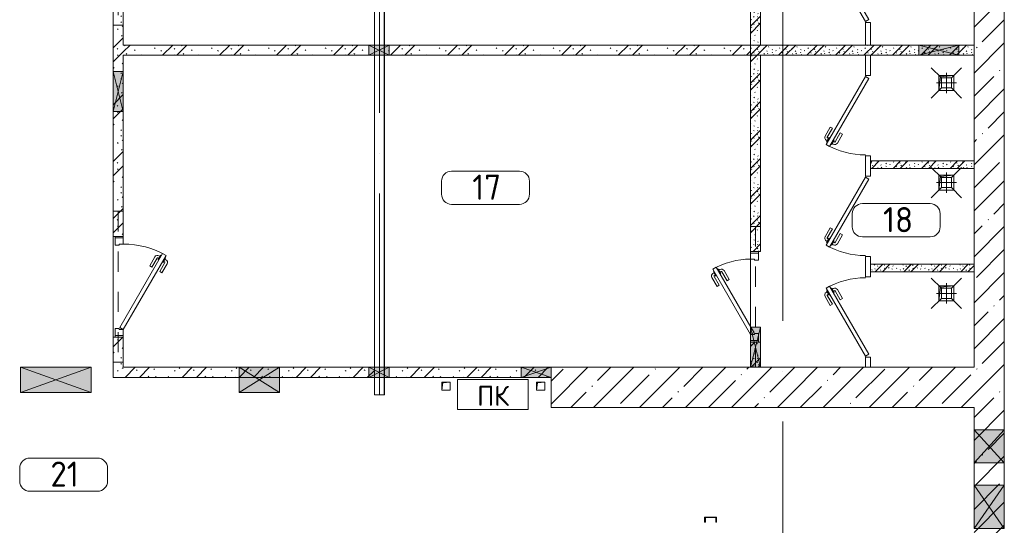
# Model space of a CAD drawing. Header units: millimetres. Extents: x -32229 to 192519, y -13689 to 125138.
# Tile 105 of 183: x 100326 to 110105, y 10881 to 15904. Entities that reach past the tile are written whole.
import ezdxf

# ---------------------------------------------------------------- set-up
doc = ezdxf.new("R2010")
doc.units = ezdxf.units.MM
for name, pattern in [('3_ Штрих_ 1 х 1 мм', [400, 200, -200]), ('ADSK_Линия сетки', [5000, 4000, -500, 0, -500]), ('ADSK_Осевая', [2800, 2000, -400, 0, -400])]:
    doc.linetypes.add(name, pattern=pattern)
for name, color, linetype, lineweight in [('A-____-NOTE-TEXT', 7, 'Continuous', 18), ('A-AREA-____-IDEN', 7, 'Continuous', 9), ('A-DOOR-____-MCUT', 7, 'Continuous', 9), ('A-DOOR-____-OTLN', 7, 'Continuous', 18), ('A-DOOR-FRAM-MCUT', 7, 'Continuous', 9), ('A-FLOR-____-OTLN', 7, 'Continuous', 18), ('A-GLAZ-____-MCUT', 7, 'Continuous', 9), ('A-GLAZ-____-OTLN', 7, 'Continuous', 18), ('A-WALL-____-MCUT', 7, 'Continuous', 40), ('A-WALL-____-PATT', 7, 'Continuous', 40), ('E-CABL-TRAY-CNTR', 7, 'ADSK_Осевая', 18), ('E-CABL-TRAY-OTLN', 7, 'Continuous', 18), ('I-WALL-____-MCUT', 7, 'Continuous', 40), ('M-EQPM-____-OTLN', 7, 'Continuous', 18), ('P-SANR-FIXT-OTLN', 7, 'Continuous', 18), ('S-BEAM-____-OTLN', 7, 'Continuous', 18), ('S-COLS-____-MCUT', 7, 'Continuous', 40), ('S-COLS-____-OTLN', 7, 'Continuous', 18), ('S-GRID-____-OTLN', 7, 'Continuous', 9)]:
    doc.layers.add(name, color=color, linetype=linetype, lineweight=lineweight)
doc.styles.add('GOST Common', font='GOST_Common.ttf', dxfattribs={"height": 200})
doc.styles.add('GOST Common_3', font='GOST_Common.ttf', dxfattribs={"height": 250})
pattern_1 = [(45, (0, 0), (-228.0985, 228.0985), []), (45, (228.1, 0), (-228.0985, 228.0985), [403.225, -80.645, 6.706, -73.939])]
pattern_2 = [(135, (300.56, 377.28), (-565.6854, 6e-14), [10, -790]), (135, (349.8, 474.73), (-565.6854, 6e-14), [10, -790]), (135, (423.93, 473.06), (-565.6854, 6e-14), [10, -790]), (135, (229.92, 447.9), (-565.6854, 6e-14), [10, -790]), (135, (155.08, 447.9), (-565.6854, 6e-14), [10, -790]), (135, (114.9, 369.03), (-565.6854, 6e-14), [10, -790]), (135, (132.43, 285.8), (-565.6854, 6e-14), [10, -790]), (135, (214.66, 322), (-565.6854, 6e-14), [10, -790]), (135, (198.16, 261.88), (-565.6854, 6e-14), [10, -790]), (135, (45.2, 272.9), (-565.6854, 6e-14), [10, -790]), (135, (42.32, 336.16), (-565.6854, 6e-14), [10, -790]), (135, (92.26, 192.24), (-565.6854, 6e-14), [10, -790]), (135, (7.07, 149.2), (-565.6854, 6e-14), [10, -790]), (135, (80.6, 95.1), (-565.6854, 6e-14), [10, -790]), (135, (79.53, 36.94), (-565.6854, 6e-14), [10, -790]), (135, (153.87, 74.56), (-565.6854, 6e-14), [10, -790]), (135, (228.35, 124.8), (-565.6854, 6e-14), [10, -790]), (135, (279.75, 180.4), (-565.6854, 6e-14), [10, -790]), (135, (282.9, 31.63), (-565.6854, 6e-14), [10, -790]), (135, (377.38, 53.45), (-565.6854, 6e-14), [10, -790]), (135, (352.28, 102.7), (-565.6854, 6e-14), [10, -790]), (135, (354.05, 0), (-565.6854, 6e-14), [10, -790]), (135, (553.23, 16.45), (-565.6854, 6e-14), [10, -790]), (135, (542.38, 63.45), (-565.6854, 6e-14), [10, -790]), (135, (536.58, 239.3), (-565.6854, 6e-14), [10, -790]), (135, (475.85, 203.9), (-565.6854, 6e-14), [10, -790]), (135, (475.85, 316.54), (-565.6854, 6e-14), [10, -790]), (135, (520.8, 408.7), (-565.6854, 6e-14), [10, -790]), (135, (551.1, 470.8), (-565.6854, 6e-14), [10, -790]), (135, (235.25, 537.93), (-565.6854, 6e-14), [10, -790]), (135, (407.25, 547.65), (-565.6854, 6e-14), [10, -790]), (135, (94.5, 558.6), (-565.6854, 6e-14), [10, -790]), (135, (46.4, 532.3), (-565.6854, 6e-14), [10, -790]), (135, (85.56, 465.04), (-565.6854, 6e-14), [10, -790]), (135, (355.53, 181.14), (-565.6854, 6e-14), [10, -790]), (135, (362.23, 243.6), (-565.6854, 6e-14), [10, -790]), (135, (413.45, 344.1), (-565.6854, 6e-14), [10, -790]), (135, (286.3, 273.25), (-565.6854, 6e-14), [10, -790]), (135, (423.02, 263.72), (-565.6854, 6e-14), [10, -790]), (135, (162.94, 190.2), (-565.6854, 6e-14), [10, -790]), (135, (470.25, 120.93), (-565.6854, 6e-14), [10, -790]), (135, (484.48, 9.78), (-565.6854, 6e-14), [10, -790]), (45, (0, 212.13), (-565.6854, 0), []), (45, (212.13, 0), (-565.6854, 0), []), (45, (353.55, 0), (-565.6854, 0), []), (45, (0, 353.55), (-565.6854, 0), [])]
pattern_3 = [(135, (150.28, 188.64), (-282.8427, 3e-14), [6.706, -393.294]), (135, (174.9, 237.36), (-282.8427, 3e-14), [6.706, -393.294]), (135, (211.96, 236.53), (-282.8427, 3e-14), [6.706, -393.294]), (135, (114.96, 223.96), (-282.8427, 3e-14), [6.706, -393.294]), (135, (77.54, 223.96), (-282.8427, 3e-14), [6.706, -393.294]), (135, (57.44, 184.52), (-282.8427, 3e-14), [6.706, -393.294]), (135, (66.21, 142.9), (-282.8427, 3e-14), [6.706, -393.294]), (135, (107.33, 161), (-282.8427, 3e-14), [6.706, -393.294]), (135, (99.08, 130.94), (-282.8427, 3e-14), [6.706, -393.294]), (135, (22.6, 136.46), (-282.8427, 3e-14), [6.706, -393.294]), (135, (21.16, 168.08), (-282.8427, 3e-14), [6.706, -393.294]), (135, (46.13, 96.12), (-282.8427, 3e-14), [6.706, -393.294]), (135, (3.54, 74.6), (-282.8427, 3e-14), [6.706, -393.294]), (135, (40.3, 47.56), (-282.8427, 3e-14), [6.706, -393.294]), (135, (39.77, 18.47), (-282.8427, 3e-14), [6.706, -393.294]), (135, (76.94, 37.28), (-282.8427, 3e-14), [6.706, -393.294]), (135, (114.18, 62.4), (-282.8427, 3e-14), [6.706, -393.294]), (135, (139.87, 90.2), (-282.8427, 3e-14), [6.706, -393.294]), (135, (141.44, 15.82), (-282.8427, 3e-14), [6.706, -393.294]), (135, (188.69, 26.73), (-282.8427, 3e-14), [6.706, -393.294]), (135, (176.14, 51.36), (-282.8427, 3e-14), [6.706, -393.294]), (135, (177.03, 0), (-282.8427, 3e-14), [6.706, -393.294]), (135, (276.61, 8.22), (-282.8427, 3e-14), [6.706, -393.294]), (135, (271.19, 31.72), (-282.8427, 3e-14), [6.706, -393.294]), (135, (268.29, 119.65), (-282.8427, 3e-14), [6.706, -393.294]), (135, (237.92, 101.95), (-282.8427, 3e-14), [6.706, -393.294]), (135, (237.92, 158.27), (-282.8427, 3e-14), [6.706, -393.294]), (135, (260.4, 204.35), (-282.8427, 3e-14), [6.706, -393.294]), (135, (275.54, 235.4), (-282.8427, 3e-14), [6.706, -393.294]), (135, (117.62, 268.96), (-282.8427, 3e-14), [6.706, -393.294]), (135, (203.62, 273.83), (-282.8427, 3e-14), [6.706, -393.294]), (135, (47.24, 279.3), (-282.8427, 3e-14), [6.706, -393.294]), (135, (23.2, 266.16), (-282.8427, 3e-14), [6.706, -393.294]), (135, (42.78, 232.52), (-282.8427, 3e-14), [6.706, -393.294]), (135, (177.76, 90.57), (-282.8427, 3e-14), [6.706, -393.294]), (135, (181.12, 121.8), (-282.8427, 3e-14), [6.706, -393.294]), (135, (206.73, 172.06), (-282.8427, 3e-14), [6.706, -393.294]), (135, (143.14, 136.62), (-282.8427, 3e-14), [6.706, -393.294]), (135, (211.51, 131.86), (-282.8427, 3e-14), [6.706, -393.294]), (135, (81.47, 95.1), (-282.8427, 3e-14), [6.706, -393.294]), (135, (235.13, 60.46), (-282.8427, 3e-14), [6.706, -393.294]), (135, (242.24, 4.89), (-282.8427, 3e-14), [6.706, -393.294]), (45, (0, 106.07), (-282.8427, 0), []), (45, (106.07, 0), (-282.8427, 0), []), (45, (176.78, 0), (-282.8427, 0), []), (45, (0, 176.78), (-282.8427, 0), [])]

# ---------------------------------------------------------------- blocks, each defined once
blk = doc.blocks.new('АР_Дверь однопольная - 1000х2100h_850__Служебные-5141596--01 ЭЛ')
at = {"layer": 'A-DOOR-____-MCUT', "color": 253, "lineweight": 13, "true_color": 0xaaaaaa}
for p, q in [((-311.1, 475), (-331.1, 440.4)), ((-331.1, 440.4), (405, 15.4)), ((425, 50), (-311.1, 475)), ((405, 15.4), (425, 50))]:
    blk.add_line(p, q, dxfattribs=at)
at = {"layer": 'A-DOOR-____-OTLN', "color": 253, "lineweight": 5, "true_color": 0xaaaaaa}
for p, q in [((-309.5, 427.9), (-313.5, 420.9)), ((-313.5, 420.9), (-270.2, 395.9)), ((-302.6, 414.7), (-308.7, 404.3)), ((-289.5, 462.5), (-285.5, 469.4)), ((-281, 402.2), (-287, 391.8)), ((-285.5, 469.4), (-242.2, 444.4)), ((-274.6, 463.2), (-268.6, 473.6)), ((-270.2, 395.9), (-266.2, 402.9)), ((-253, 450.7), (-247, 461.1)), ((-242.2, 444.4), (-246.2, 437.5)), ((-151.4, 411.7), (-240.2, 462.9)), ((-138.9, 433.3), (-227.7, 484.6)), ((-151.4, 411.7), (-138.9, 433.3)), ((-208.9, 312.1), (-297.7, 363.3)), ((-196.4, 333.7), (-285.2, 385)), ((-196.4, 333.7), (-208.9, 312.1))]:
    blk.add_line(p, q, dxfattribs=at)
for centre, radius, start, end in [((425, 50), 850, 150, 180), ((-282.7, 389.3), 30, 150, 240), ((-282.7, 389.3), 4.99, 150, 240), ((-242.7, 458.6), 30, 60, 150), ((-242.7, 458.6), 4.99, 60, 150)]:
    blk.add_arc(centre, radius, start, end, dxfattribs=at)
at = {"layer": 'A-DOOR-FRAM-MCUT', "color": 253, "lineweight": 13, "true_color": 0xaaaaaa}
for p, q in [((-485, 50), (-500, 50)), ((-425, 50), (-485, 50)), ((-485, 50), (-485, -30)), ((-425, 10), (-425, 50)), ((-415, 10), (-425, 10)), ((-415, -30), (-415, 10)), ((425, 10), (415, 10)), ((415, 10), (415, -30)), ((485, 50), (425, 50)), ((425, 50), (425, 10)), ((485, -30), (485, 50)), ((485, 50), (500, 50)), ((-485, -30), (-500, -30)), ((-485, -30), (-415, -30)), ((415, -30), (485, -30)), ((485, -30), (500, -30))]:
    blk.add_line(p, q, dxfattribs=at)
blk = doc.blocks.new('АР_Дверь однопольная - 900х2100h_750__служебные-6013658--01 ЭЛ')
at = {"layer": 'A-DOOR-____-MCUT', "color": 253, "lineweight": 13, "true_color": 0xaaaaaa}
for p, q in [((274.5, 425), (-375, 50)), ((294.5, 390.4), (274.5, 425)), ((-300, 47.1), (294.5, 390.4)), ((-375, 50), (-355, 15.4)), ((-355, 15.4), (-300, 47.1))]:
    blk.add_line(p, q, dxfattribs=at)
at = {"layer": 'A-DOOR-____-OTLN', "color": 253, "lineweight": 5, "true_color": 0xaaaaaa}
for p, q in [((102.3, 383.3), (191.1, 434.6)), ((114.8, 361.7), (203.6, 412.9)), ((248.9, 419.4), (205.6, 394.4)), ((205.6, 394.4), (209.6, 387.5)), ((216.4, 400.7), (210.4, 411.1)), ((238, 413.2), (232, 423.6)), ((252.9, 412.5), (248.9, 419.4)), ((114.8, 361.7), (102.3, 383.3)), ((159.8, 283.7), (248.6, 335)), ((172.3, 262.1), (261.1, 313.3)), ((233.6, 345.9), (229.6, 352.9)), ((276.9, 370.9), (233.6, 345.9)), ((244.4, 352.2), (250.4, 341.8)), ((266, 364.7), (272, 354.3)), ((272.9, 377.9), (276.9, 370.9)), ((159.8, 283.7), (172.3, 262.1))]:
    blk.add_line(p, q, dxfattribs=at)
for centre, radius, start, end in [((206.1, 408.6), 30, 30, 120), ((206.1, 408.6), 4.99, 30, 120), ((-375, 50), 750, 360, 30), ((246.1, 339.3), 4.99, 300, 30), ((246.1, 339.3), 30, 300, 30)]:
    blk.add_arc(centre, radius, start, end, dxfattribs=at)
at = {"layer": 'A-DOOR-FRAM-MCUT', "color": 253, "lineweight": 13, "true_color": 0xaaaaaa}
for p, q in [((-435, 50), (-450, 50)), ((-375, 50), (-435, 50)), ((-435, 50), (-435, -30)), ((-375, 10), (-375, 50)), ((-365, 10), (-375, 10)), ((-365, -30), (-365, 10)), ((375, 10), (365, 10)), ((365, 10), (365, -30)), ((435, 50), (375, 50)), ((375, 50), (375, 10)), ((435, -30), (435, 50)), ((435, 50), (450, 50)), ((-435, -30), (-450, -30)), ((-435, -30), (-365, -30)), ((365, -30), (435, -30)), ((435, -30), (450, -30))]:
    blk.add_line(p, q, dxfattribs=at)
blk = doc.blocks.new('АР_Дверь однопольная - 800х2100h_650__душевые-6019181--01 ЭЛ')
at = {"layer": 'A-DOOR-____-MCUT', "color": 253, "lineweight": 13, "true_color": 0xaaaaaa}
for p, q in [((285.5, 415), (-390, 25)), ((305.5, 380.4), (285.5, 415)), ((-370, -9.6), (305.5, 380.4)), ((-390, 25), (-370, -9.6))]:
    blk.add_line(p, q, dxfattribs=at)
at = {"layer": 'A-DOOR-____-OTLN', "color": 253, "lineweight": 5, "true_color": 0xaaaaaa}
for p, q in [((113.3, 373.3), (202.1, 424.6)), ((125.8, 351.7), (214.6, 402.9)), ((259.8, 409.4), (216.5, 384.4)), ((227.4, 390.7), (221.4, 401.1)), ((249, 403.2), (243, 413.6)), ((263.8, 402.5), (259.8, 409.4)), ((125.8, 351.7), (113.3, 373.3)), ((170.8, 273.7), (259.6, 325)), ((183.3, 252.1), (272.1, 303.3)), ((216.5, 384.4), (220.5, 377.5)), ((244.5, 335.9), (240.5, 342.9)), ((287.8, 360.9), (244.5, 335.9)), ((255.4, 342.2), (261.4, 331.8)), ((277, 354.7), (283, 344.3)), ((283.8, 367.9), (287.8, 360.9)), ((170.8, 273.7), (183.3, 252.1))]:
    blk.add_line(p, q, dxfattribs=at)
for centre, radius, start, end in [((217, 398.6), 30, 30, 120), ((217, 398.6), 4.99, 30, 120), ((-390, 25), 780, 360, 30), ((257.1, 329.3), 4.99, 300, 30), ((257.1, 329.3), 30, 300, 30)]:
    blk.add_arc(centre, radius, start, end, dxfattribs=at)
at = {"layer": 'A-DOOR-FRAM-MCUT', "color": 253, "lineweight": 13, "true_color": 0xaaaaaa}
for p, q in [((-395, 25), (-400, 25)), ((-395, 20), (-400, 20)), ((395, 25), (400, 25)), ((395, 20), (400, 20))]:
    blk.add_line(p, q, dxfattribs=at)
blk = doc.blocks.new('АР_Дверь однопольная - 800х2100h_650__душевые-6019282--01 ЭЛ')
at = {"layer": 'A-DOOR-____-MCUT', "color": 253, "lineweight": 13, "true_color": 0xaaaaaa}
for p, q in [((-285.5, 415), (-305.5, 380.4)), ((390, 25), (-285.5, 415)), ((-305.5, 380.4), (370, -9.6)), ((370, -9.6), (390, 25))]:
    blk.add_line(p, q, dxfattribs=at)
at = {"layer": 'A-DOOR-____-OTLN', "color": 253, "lineweight": 5, "true_color": 0xaaaaaa}
for p, q in [((-263.8, 402.5), (-259.8, 409.4)), ((-259.8, 409.4), (-216.5, 384.4)), ((-249, 403.2), (-243, 413.6)), ((-227.4, 390.7), (-221.4, 401.1)), ((-125.8, 351.7), (-214.6, 402.9)), ((-113.3, 373.3), (-202.1, 424.6)), ((-283.8, 367.9), (-287.8, 360.9)), ((-287.8, 360.9), (-244.5, 335.9)), ((-277, 354.7), (-283, 344.3)), ((-183.3, 252.1), (-272.1, 303.3)), ((-255.4, 342.2), (-261.4, 331.8)), ((-170.8, 273.7), (-259.6, 325)), ((-244.5, 335.9), (-240.5, 342.9)), ((-216.5, 384.4), (-220.5, 377.5)), ((-125.8, 351.7), (-113.3, 373.3)), ((-170.8, 273.7), (-183.3, 252.1))]:
    blk.add_line(p, q, dxfattribs=at)
for centre, radius, start, end in [((390, 25), 780, 150, 180), ((-217, 398.6), 30, 60, 150), ((-217, 398.6), 4.99, 60, 150), ((-257.1, 329.3), 30, 150, 240), ((-257.1, 329.3), 4.99, 150, 240)]:
    blk.add_arc(centre, radius, start, end, dxfattribs=at)
at = {"layer": 'A-DOOR-FRAM-MCUT', "color": 253, "lineweight": 13, "true_color": 0xaaaaaa}
for p, q in [((-395, 25), (-400, 25)), ((-395, 20), (-400, 20)), ((395, 25), (400, 25)), ((395, 20), (400, 20))]:
    blk.add_line(p, q, dxfattribs=at)
blk = doc.blocks.new('АР_Канал вертикальный прямоугольный - ПК-V178--01 ЭЛ')
at = {"layer": 'M-EQPM-____-OTLN', "color": 253, "lineweight": 13, "true_color": 0xaaaaaa}
for p, q in [((350, 150), (-350, 150)), ((-350, 150), (-350, -150)), ((-350, -150), (-350, 150)), ((-350, 150), (350, 150)), ((350, -150), (350, 150)), ((350, 150), (350, -150)), ((-350, -150), (350, -150)), ((350, -150), (-350, -150))]:
    blk.add_line(p, q, dxfattribs=at)
blk = doc.blocks.new('АР_Отверстие прямоугольное - ОВВ-5560909--01 ЭЛ')
at = {"layer": 'A-GLAZ-____-OTLN', "lineweight": 13, "true_color": 0xf0f0f0}
blk.add_hatch(color=7, dxfattribs=at).paths.add_polyline_path([(-90, -150), (340, -150), (340, 150), (-90, 150)])
at = {"layer": 'A-GLAZ-____-MCUT', "color": 253, "lineweight": 13, "true_color": 0xaaaaaa}
for p, q in [((-90, 150), (-90, -150)), ((340, 150), (340, -150))]:
    blk.add_line(p, q, dxfattribs=at)
at = {"layer": 'A-GLAZ-____-OTLN', "color": 253, "lineweight": 5, "true_color": 0xaaaaaa}
for p, q in [((340, 150), (-90, -150)), ((-90, 150), (340, -150))]:
    blk.add_line(p, q, dxfattribs=at)
at = {"layer": 'A-GLAZ-____-OTLN', "color": 253, "lineweight": 13, "true_color": 0xaaaaaa}
for p, q in [((340, 150), (-90, 150)), ((-90, 150), (-90, -150)), ((340, -150), (340, 150)), ((-90, -150), (340, -150))]:
    blk.add_line(p, q, dxfattribs=at)
blk = doc.blocks.new('АР_Отверстие прямоугольное - ОВВ-3536326--01 ЭЛ')
at = {"layer": 'A-GLAZ-____-OTLN', "lineweight": 13, "true_color": 0xf0f0f0}
blk.add_hatch(color=7, dxfattribs=at).paths.add_polyline_path([(-75, 50), (-75, -50), (325, -50), (325, 50)])
at = {"layer": 'A-GLAZ-____-MCUT', "color": 253, "lineweight": 13, "true_color": 0xaaaaaa}
for p, q in [((-75, 50), (-75, -50)), ((325, 50), (325, -50))]:
    blk.add_line(p, q, dxfattribs=at)
at = {"layer": 'A-GLAZ-____-OTLN', "color": 253, "lineweight": 5, "true_color": 0xaaaaaa}
for p, q in [((325, 50), (-75, -50)), ((-75, 50), (325, -50))]:
    blk.add_line(p, q, dxfattribs=at)
at = {"layer": 'A-GLAZ-____-OTLN', "color": 253, "lineweight": 13, "true_color": 0xaaaaaa}
for p, q in [((325, 50), (-75, 50)), ((-75, 50), (-75, -50)), ((325, -50), (325, 50)), ((-75, -50), (325, -50))]:
    blk.add_line(p, q, dxfattribs=at)
blk = doc.blocks.new('АР_Канал вертикальный прямоугольный - ВК-5405369--01 ЭЛ')
at = {"layer": 'M-EQPM-____-OTLN', "lineweight": 13, "true_color": 0xe2e2e2}
blk.add_hatch(color=254, dxfattribs=at).paths.add_polyline_path([(-75, -75), (-60, 60), (75, 75), (-75, 75)])
at = {"layer": 'M-EQPM-____-OTLN', "color": 253, "lineweight": 13, "true_color": 0xaaaaaa}
for p, q in [((75, 75), (-75, 75)), ((-75, 75), (-75, -75)), ((75, 75), (-75, 75)), ((-75, 75), (-75, -75)), ((-75, -75), (-75, 75)), ((-75, 75), (75, 75)), ((-75, -75), (-60, 60)), ((-75, -75), (-60, 60)), ((-60, 60), (75, 75)), ((-60, 60), (75, 75)), ((75, -75), (75, 75)), ((75, 75), (75, -75)), ((-75, -75), (75, -75)), ((75, -75), (-75, -75))]:
    blk.add_line(p, q, dxfattribs=at)
blk = doc.blocks.new('АР_Отверстие прямоугольное - ОВВ-3603837--01 ЭЛ')
at = {"layer": 'A-GLAZ-____-OTLN', "lineweight": 13, "true_color": 0xf0f0f0}
blk.add_hatch(color=7, dxfattribs=at).paths.add_polyline_path([(325, -50), (325, 50), (-75, 50), (-75, -50)])
at = {"layer": 'A-GLAZ-____-MCUT', "color": 253, "lineweight": 13, "true_color": 0xaaaaaa}
for p, q in [((-75, 50), (-75, -50)), ((325, 50), (325, -50))]:
    blk.add_line(p, q, dxfattribs=at)
at = {"layer": 'A-GLAZ-____-OTLN', "color": 253, "lineweight": 5, "true_color": 0xaaaaaa}
for p, q in [((325, 50), (-75, -50)), ((-75, 50), (325, -50))]:
    blk.add_line(p, q, dxfattribs=at)
at = {"layer": 'A-GLAZ-____-OTLN', "color": 253, "lineweight": 13, "true_color": 0xaaaaaa}
for p, q in [((325, 50), (-75, 50)), ((-75, 50), (-75, -50)), ((325, -50), (325, 50)), ((-75, -50), (325, -50))]:
    blk.add_line(p, q, dxfattribs=at)
blk = doc.blocks.new('АР_Канал вертикальный прямоугольный - АПТ-5386077--01 ЭЛ')
at = {"layer": 'M-EQPM-____-OTLN', "lineweight": 13, "true_color": 0xe2e2e2}
blk.add_hatch(color=254, dxfattribs=at).paths.add_polyline_path([(-40, -40), (-32, 32), (40, 40), (-40, 40)])
at = {"layer": 'M-EQPM-____-OTLN', "color": 253, "lineweight": 13, "true_color": 0xaaaaaa}
for p, q in [((40, 40), (-40, 40)), ((-40, 40), (-40, -40)), ((40, 40), (-40, 40)), ((-40, 40), (-40, -40)), ((-40, -40), (-40, 40)), ((-40, 40), (40, 40)), ((-40, -40), (-32, 32)), ((-40, -40), (-32, 32)), ((-32, 32), (40, 40)), ((-32, 32), (40, 40)), ((40, -40), (40, 40)), ((40, 40), (40, -40)), ((-40, -40), (40, -40)), ((40, -40), (-40, -40))]:
    blk.add_line(p, q, dxfattribs=at)
blk = doc.blocks.new('АР_Отверстие прямоугольное - ОВВ-4543082--01 ЭЛ')
at = {"layer": 'A-GLAZ-____-OTLN', "lineweight": 13, "true_color": 0xf0f0f0}
blk.add_hatch(color=7, dxfattribs=at).paths.add_polyline_path([(275, 50), (-25, 50), (-25, -50), (275, -50)])
at = {"layer": 'A-GLAZ-____-MCUT', "color": 253, "lineweight": 13, "true_color": 0xaaaaaa}
for p, q in [((-25, 50), (-25, -50)), ((275, 50), (275, -50))]:
    blk.add_line(p, q, dxfattribs=at)
at = {"layer": 'A-GLAZ-____-OTLN', "color": 253, "lineweight": 5, "true_color": 0xaaaaaa}
for p, q in [((275, 50), (-25, -50)), ((-25, 50), (275, -50))]:
    blk.add_line(p, q, dxfattribs=at)
at = {"layer": 'A-GLAZ-____-OTLN', "color": 253, "lineweight": 13, "true_color": 0xaaaaaa}
for p, q in [((275, 50), (-25, 50)), ((-25, 50), (-25, -50)), ((275, -50), (275, 50)), ((-25, -50), (275, -50))]:
    blk.add_line(p, q, dxfattribs=at)
blk = doc.blocks.new('АР_Перемычка - 100_Уx1_75x5__Оп_250-250_125x80x5__-6371076--01 ЭЛ')
at = {"layer": 'S-BEAM-____-OTLN', "color": 9, "linetype": '3_ Штрих_ 1 х 1 мм', "lineweight": 15, "true_color": 0xc4c4c4}
for p, q in [((-700, 50), (-700, -50)), ((700, 50), (700, -50)), ((-700, 0), (-300, 0)), ((-300, 0), (700, 0))]:
    blk.add_line(p, q, dxfattribs=at)
blk = doc.blocks.new('АР_Перемычка - 100_Уx1_75x5__250-250-6683530--01 ЭЛ')
at = {"layer": 'S-BEAM-____-OTLN', "color": 9, "linetype": '3_ Штрих_ 1 х 1 мм', "lineweight": 15, "true_color": 0xc4c4c4}
for p, q in [((-750, 50), (-750, -50)), ((750, 50), (750, -50)), ((-750, 0), (750, 0))]:
    blk.add_line(p, q, dxfattribs=at)
blk = doc.blocks.new('АР_Трап - 100-100-V201--01 ЭЛ')
at = {"layer": 'P-SANR-FIXT-OTLN', "color": 253, "lineweight": 13, "true_color": 0xaaaaaa}
for p, q in [((-50, 50), (-150, 150)), ((0, -100), (0, 100)), ((50, 50), (150, 150)), ((-100, 0), (100, 0)), ((-50, -50), (-50, 50)), ((50, 50), (-50, 50)), ((50, -50), (50, 50)), ((-50, -50), (-150, -150)), ((-50, -50), (50, -50)), ((50, -50), (150, -150))]:
    blk.add_line(p, q, dxfattribs=at)
blk = doc.blocks.new('АР_Отверстие прямоугольное - ВК-5812177--01 ЭЛ')
at = {"layer": 'A-GLAZ-____-OTLN', "lineweight": 13, "true_color": 0xf0f0f0}
blk.add_hatch(color=7, dxfattribs=at).paths.add_polyline_path([(325, 125), (-75, 125), (-75, -125), (325, -125)])
at = {"layer": 'A-GLAZ-____-MCUT', "color": 253, "lineweight": 13, "true_color": 0xaaaaaa}
for p, q in [((-75, 125), (-75, -125)), ((325, 125), (325, -125))]:
    blk.add_line(p, q, dxfattribs=at)
at = {"layer": 'A-GLAZ-____-OTLN', "color": 253, "lineweight": 5, "true_color": 0xaaaaaa}
for p, q in [((325, 125), (-75, -125)), ((-75, 125), (325, -125))]:
    blk.add_line(p, q, dxfattribs=at)
at = {"layer": 'A-GLAZ-____-OTLN', "color": 253, "lineweight": 13, "true_color": 0xaaaaaa}
for p, q in [((325, 125), (-75, 125)), ((-75, 125), (-75, -125)), ((325, -125), (325, 125)), ((-75, -125), (325, -125))]:
    blk.add_line(p, q, dxfattribs=at)
blk = doc.blocks.new('АР_Отверстие прямоугольное - ОВВ-5561092--01 ЭЛ')
at = {"layer": 'A-GLAZ-____-OTLN', "lineweight": 13, "true_color": 0xf0f0f0}
blk.add_hatch(color=7, dxfattribs=at).paths.add_polyline_path([(-40, -150), (290, -150), (290, 150), (-40, 150)])
at = {"layer": 'A-GLAZ-____-MCUT', "color": 253, "lineweight": 13, "true_color": 0xaaaaaa}
for p, q in [((-40, 150), (-40, -150)), ((290, 150), (290, -150))]:
    blk.add_line(p, q, dxfattribs=at)
at = {"layer": 'A-GLAZ-____-OTLN', "color": 253, "lineweight": 5, "true_color": 0xaaaaaa}
for p, q in [((290, 150), (-40, -150)), ((-40, 150), (290, -150))]:
    blk.add_line(p, q, dxfattribs=at)
at = {"layer": 'A-GLAZ-____-OTLN', "color": 253, "lineweight": 13, "true_color": 0xaaaaaa}
for p, q in [((290, 150), (-40, 150)), ((-40, 150), (-40, -150)), ((290, -150), (290, 150)), ((-40, -150), (290, -150))]:
    blk.add_line(p, q, dxfattribs=at)
blk = doc.blocks.new('АР_Отверстие прямоугольное - ВК-5984222--01 ЭЛ')
at = {"layer": 'A-GLAZ-____-OTLN', "lineweight": 13, "true_color": 0xf0f0f0}
blk.add_hatch(color=7, dxfattribs=at).paths.add_polyline_path([(-13.2, 125), (-225, 125), (-225, -125), (475, -125), (475, 125)])
at = {"layer": 'A-GLAZ-____-MCUT', "color": 253, "lineweight": 13, "true_color": 0xaaaaaa}
for p, q in [((-225, 125), (-225, -125)), ((475, 125), (475, -125))]:
    blk.add_line(p, q, dxfattribs=at)
at = {"layer": 'A-GLAZ-____-OTLN', "color": 253, "lineweight": 5, "true_color": 0xaaaaaa}
for p, q in [((475, 125), (-225, -125)), ((-225, 125), (475, -125))]:
    blk.add_line(p, q, dxfattribs=at)
at = {"layer": 'A-GLAZ-____-OTLN', "color": 253, "lineweight": 13, "true_color": 0xaaaaaa}
for p, q in [((475, 125), (-225, 125)), ((-225, 125), (-225, -125)), ((475, -125), (475, 125)), ((-225, -125), (475, -125))]:
    blk.add_line(p, q, dxfattribs=at)
blk = doc.blocks.new('АР_Отверстие прямоугольное - ЭОМ-6343252--01 ЭЛ')
at = {"layer": 'A-GLAZ-____-OTLN', "lineweight": 13, "true_color": 0xf0f0f0}
blk.add_hatch(color=7, dxfattribs=at).paths.add_polyline_path([(225, -50), (225, 50), (25, 50), (25, -50)])
at = {"layer": 'A-GLAZ-____-MCUT', "color": 253, "lineweight": 13, "true_color": 0xaaaaaa}
for p, q in [((25, 50), (25, -50)), ((225, 50), (225, -50))]:
    blk.add_line(p, q, dxfattribs=at)
at = {"layer": 'A-GLAZ-____-OTLN', "color": 253, "lineweight": 5, "true_color": 0xaaaaaa}
for p, q in [((225, 50), (25, -50)), ((25, 50), (225, -50))]:
    blk.add_line(p, q, dxfattribs=at)
at = {"layer": 'A-GLAZ-____-OTLN', "color": 253, "lineweight": 13, "true_color": 0xaaaaaa}
for p, q in [((225, 50), (25, 50)), ((25, 50), (25, -50)), ((225, -50), (225, 50)), ((25, -50), (225, -50))]:
    blk.add_line(p, q, dxfattribs=at)
blk = doc.blocks.new('АР_Фахверк_ _Швеллер полки параллельные_ - 12П-6013685--01 ЭЛ')
at = {"layer": 'S-COLS-____-OTLN', "lineweight": 15, "true_color": 0xaaaaaa}
blk.add_hatch(color=253, dxfattribs=at).paths.add_polyline_path([(-16.6, -60), (35.4, -60), (35.4, -52.2), (-11.8, -52.2), (-11.8, 52.2), (35.4, 52.2), (35.4, 60), (-16.6, 60)])
at = {"layer": 'S-COLS-____-MCUT', "color": 253, "lineweight": 15, "true_color": 0xaaaaaa}
for p, q in [((35.4, 60), (-16.6, 60)), ((-16.6, 60), (-16.6, -60)), ((-11.8, -52.2), (-11.8, 52.2)), ((-11.8, 52.2), (35.4, 52.2)), ((35.4, 52.2), (35.4, 60)), ((-16.6, -60), (35.4, -60)), ((35.4, -52.2), (-11.8, -52.2)), ((35.4, -60), (35.4, -52.2))]:
    blk.add_line(p, q, dxfattribs=at)
blk = doc.blocks.new('Наметкина 10_РД_АР_П_отсоединено_rvt-1--01 ЭЛ')
at = {"layer": 'A-WALL-____-PATT', "lineweight": 5, "true_color": 0xaaaaaa}
h = blk.add_hatch(dxfattribs=at)
h.set_pattern_fill('FP_1', color=253, style=0, pattern_type=2)
h.set_pattern_definition(pattern_1)
h.paths.add_polyline_path([(110105.3, 2600), (110105.3, 30150), (109805.3, 30150), (109805.3, 2600)])
h = blk.add_hatch(dxfattribs=at)
h.set_pattern_fill('FP_6', color=253, style=0, pattern_type=2)
h.set_pattern_definition(pattern_2)
h.paths.add_polyline_path([(101255.3, 12350), (101355.3, 12350), (101355.3, 12749.9), (101255.3, 12749.9)])
h.paths.add_polyline_path([(101355.3, 13749.9), (101355.3, 16100), (101255.3, 16100), (101255.3, 13749.9)])
h.paths.add_polyline_path([(101255.3, 17100), (101355.3, 17100), (101355.3, 19025), (101255.3, 19025), (101255.3, 17154.3)])
h = blk.add_hatch(dxfattribs=at)
h.set_pattern_fill('FP_7', color=253, style=0, pattern_type=2)
h.set_pattern_definition(pattern_3)
h.paths.add_polyline_path([(107585.3, 15650), (107685.3, 15650), (107685.3, 17725), (107585.3, 17725), (107585.3, 17154.3)])
h.paths.add_polyline_path([(107685.3, 18629.8), (107685.3, 18875), (107585.3, 18875), (107587.2, 18629.8)])
h = blk.add_hatch(dxfattribs=at)
h.set_pattern_fill('FP_6', color=253, style=0, pattern_type=2)
h.set_pattern_definition(pattern_2)
h.paths.add_polyline_path([(104836, 15550), (107585.3, 15550), (107585.3, 15650), (103948.8, 15650), (103948.8, 15550), (103995.3, 15550)])
h.paths.add_polyline_path([(103795.3, 15550), (103848.8, 15550), (103848.8, 15650), (101355.3, 15650), (101355.3, 15550)])
h = blk.add_hatch(dxfattribs=at)
h.set_pattern_fill('FP_7', color=253, style=0, pattern_type=2)
h.set_pattern_definition(pattern_3)
h.paths.add_polyline_path([(109655.3, 15550), (109805.3, 15550), (109805.3, 15650), (107585.3, 15650), (107585.3, 15550), (109255.3, 15550)])
h = blk.add_hatch(dxfattribs=at)
h.set_pattern_fill('FP_7', color=253, style=0, pattern_type=2)
h.set_pattern_definition(pattern_3)
h.paths.add_polyline_path([(107585.3, 12450), (107685.3, 12450), (107685.3, 12700), (107585.3, 12700)])
h.paths.add_polyline_path([(107685.3, 13600), (107685.3, 15550), (107585.3, 15550), (107585.3, 13600)])
h = blk.add_hatch(dxfattribs=at)
h.set_pattern_fill('FP_7', color=253, style=0, pattern_type=2)
h.set_pattern_definition(pattern_3)
h.paths.add_polyline_path([(109805.3, 14425), (109805.3, 14500), (108775.3, 14500), (108775.3, 14425), (108848.5, 14425)])
h = blk.add_hatch(dxfattribs=at)
h.set_pattern_fill('FP_7', color=253, style=0, pattern_type=2)
h.set_pattern_definition(pattern_3)
h.paths.add_polyline_path([(109805.3, 13400), (109805.3, 13475), (108775.3, 13475), (108775.3, 13400), (108848.5, 13400)])
h = blk.add_hatch(dxfattribs=at)
h.set_pattern_fill('FP_6', color=253, style=0, pattern_type=2)
h.set_pattern_definition(pattern_2)
h.paths.add_polyline_path([(105605.3, 12350), (105605.3, 12450), (103948.8, 12450), (103948.8, 12350), (105305.3, 12350)])
h.paths.add_polyline_path([(103795.3, 12350), (103848.8, 12350), (103848.8, 12450), (101355.3, 12450), (101355.3, 12350), (102905.3, 12350)])
h = blk.add_hatch(dxfattribs=at)
h.set_pattern_fill('FP_1', color=253, style=0, pattern_type=2)
h.set_pattern_definition(pattern_1)
h.paths.add_polyline_path([(107685.3, 12050), (108005.5, 12050), (108005.5, 12450), (105605.3, 12450), (105605.3, 12050), (107585.3, 12050)])
h = blk.add_hatch(dxfattribs=at)
h.set_pattern_fill('FP_1', color=253, style=0, pattern_type=2)
h.set_pattern_definition(pattern_1)
h.paths.add_polyline_path([(108005.5, 12050), (109805.3, 12050), (109805.3, 12450), (108005.5, 12450)])
at = {"layer": 'A-FLOR-____-OTLN', "color": 253, "lineweight": 13, "true_color": 0xaaaaaa}
for p, q in [((101255.3, 12749.9), (101255.3, 13749.9)), ((101255.3, 13749.9), (101255.3, 12749.9)), ((107585.3, 13585), (107585.3, 13600)), ((107585.3, 12855), (107585.3, 13525)), ((107585.3, 12700), (107585.3, 12715))]:
    blk.add_line(p, q, dxfattribs=at)
at = {"layer": 'A-WALL-____-MCUT', "color": 253, "lineweight": 13, "true_color": 0xaaaaaa}
for p, q in [((110105.3, 11830), (110105.3, 30150)), ((109805.3, 18875), (109805.3, 12450)), ((107585.3, 12450), (105605.3, 12450)), ((105605.3, 12450), (105605.3, 12350)), ((107685.3, 12450), (107585.3, 12450)), ((108005.5, 12450), (107685.3, 12450)), ((109805.3, 12450), (108005.5, 12450)), ((105605.3, 12350), (105605.3, 12050)), ((105605.3, 12050), (108005.5, 12050)), ((108005.5, 12050), (109805.3, 12050)), ((109805.3, 12050), (109805.3, 11830)), ((109805.3, 11830), (109805.3, 11500)), ((110105.3, 11500), (110105.3, 11830)), ((109805.3, 11500), (109805.3, 11280)), ((110105.3, 11280), (110105.3, 11500)), ((109805.3, 11280), (109805.3, 10850)), ((110105.3, 10850), (110105.3, 11280))]:
    blk.add_line(p, q, dxfattribs=at)
at = {"layer": 'A-WALL-____-MCUT', "color": 253, "lineweight": 15, "true_color": 0xaaaaaa}
for p, q in [((108775.3, 14500), (108775.3, 14425)), ((108775.3, 13475), (108775.3, 13400))]:
    blk.add_line(p, q, dxfattribs=at)
at = {"layer": 'I-WALL-____-MCUT', "color": 253, "lineweight": 13, "true_color": 0xaaaaaa}
for p, q in [((107585.3, 17725), (107585.3, 15650)), ((107685.3, 15650), (107685.3, 17725)), ((101255.3, 16100), (101255.3, 15390)), ((101355.3, 15650), (101355.3, 16100)), ((108725.3, 15875), (108725.3, 15650)), ((108775.3, 15875), (108725.3, 15875)), ((108775.3, 15650), (108775.3, 15875)), ((103795.3, 15650), (101355.3, 15650)), ((103848.8, 15650), (103795.3, 15650)), ((103995.3, 15650), (103948.8, 15650)), ((107585.3, 15650), (103995.3, 15650)), ((107585.3, 15550), (107585.3, 15650)), ((107585.3, 15650), (107685.3, 15650)), ((109255.3, 15650), (107585.3, 15650)), ((107585.3, 15650), (107585.3, 15550)), ((108725.3, 15650), (108775.3, 15650)), ((109655.3, 15650), (109255.3, 15650)), ((109805.3, 15650), (109655.3, 15650)), ((109805.3, 15550), (109805.3, 15650)), ((101355.3, 15390), (101355.3, 15550)), ((101355.3, 15550), (103795.3, 15550)), ((103795.3, 15550), (103848.8, 15550)), ((103948.8, 15550), (103995.3, 15550)), ((103995.3, 15550), (107585.3, 15550)), ((107585.3, 15550), (107585.3, 13600)), ((107685.3, 15550), (107585.3, 15550)), ((107585.3, 15550), (109255.3, 15550)), ((107685.3, 13600), (107685.3, 15550)), ((108725.3, 15550), (108725.3, 15350)), ((108775.3, 15550), (108725.3, 15550)), ((108775.3, 15350), (108775.3, 15550)), ((109255.3, 15550), (109655.3, 15550)), ((109655.3, 15550), (109805.3, 15550)), ((101255.3, 15390), (101255.3, 14990)), ((101355.3, 14990), (101355.3, 15390)), ((108725.3, 15350), (108775.3, 15350)), ((101255.3, 14990), (101255.3, 13749.9)), ((101355.3, 13749.9), (101355.3, 14990)), ((108725.3, 14550), (108725.3, 14350)), ((108775.3, 14550), (108725.3, 14550)), ((108775.3, 14500), (108775.3, 14550)), ((109805.3, 14500), (108775.3, 14500)), ((109805.3, 14425), (109805.3, 14500)), ((108775.3, 14425), (109805.3, 14425)), ((108775.3, 14350), (108775.3, 14425)), ((108725.3, 14350), (108775.3, 14350)), ((101255.3, 13749.9), (101355.3, 13749.9)), ((107585.3, 13600), (107685.3, 13600)), ((108725.3, 13550), (108725.3, 13350)), ((108775.3, 13550), (108725.3, 13550)), ((108775.3, 13475), (108775.3, 13550)), ((109805.3, 13475), (108775.3, 13475)), ((108775.3, 13400), (109805.3, 13400)), ((108775.3, 13350), (108775.3, 13400)), ((109805.3, 13400), (109805.3, 13475)), ((108725.3, 13350), (108775.3, 13350)), ((101255.3, 12749.9), (101255.3, 12350)), ((101355.3, 12749.9), (101255.3, 12749.9)), ((101355.3, 12450), (101355.3, 12749.9)), ((107585.3, 12700), (107585.3, 12450)), ((107685.3, 12700), (107585.3, 12700)), ((107685.3, 12450), (107685.3, 12700)), ((108725.3, 12550), (108725.3, 12450)), ((108775.3, 12550), (108725.3, 12550)), ((108775.3, 12450), (108775.3, 12550)), ((102505.3, 12450), (101355.3, 12450)), ((102905.3, 12450), (102505.3, 12450)), ((103795.3, 12450), (102905.3, 12450)), ((103848.8, 12450), (103795.3, 12450)), ((103995.3, 12450), (103948.8, 12450)), ((105305.3, 12450), (103995.3, 12450)), ((105605.3, 12450), (105305.3, 12450)), ((105605.3, 12350), (105605.3, 12450)), ((107585.3, 12450), (107685.3, 12450)), ((108725.3, 12450), (108775.3, 12450)), ((101255.3, 12350), (101355.3, 12350)), ((101355.3, 12350), (102505.3, 12350)), ((102505.3, 12350), (102905.3, 12350)), ((102905.3, 12350), (103795.3, 12350)), ((103795.3, 12350), (103848.8, 12350)), ((103948.8, 12350), (103995.3, 12350)), ((103995.3, 12350), (105305.3, 12350)), ((105305.3, 12350), (105605.3, 12350))]:
    blk.add_line(p, q, dxfattribs=at)
at = {"layer": 'A-DOOR-____-OTLN', "color": 253, "lineweight": 13, "true_color": 0xaaaaaa}
for name, p, rotation in [('АР_Дверь однопольная - 800х2100h_650__душевые-6019181--01 ЭЛ', (108750.3, 16275), 90), ('АР_Дверь однопольная - 800х2100h_650__душевые-6019282--01 ЭЛ', (108750.3, 14950), 90), ('АР_Дверь однопольная - 800х2100h_650__душевые-6019282--01 ЭЛ', (108750.3, 13950), 90), ('АР_Дверь однопольная - 1000х2100h_850__Служебные-5141596--01 ЭЛ', (101305.3, 13249.9), 269.9999999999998), ('АР_Дверь однопольная - 900х2100h_750__служебные-6013658--01 ЭЛ', (107635.3, 13150), 89.99999999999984), ('АР_Дверь однопольная - 800х2100h_650__душевые-6019181--01 ЭЛ', (108750.3, 12950), 90)]:
    blk.add_blockref(name, p, dxfattribs=dict(at, rotation=rotation))
at = {"layer": 'A-GLAZ-____-OTLN', "color": 253, "lineweight": 13, "true_color": 0xaaaaaa}
for name, p in [('АР_Отверстие прямоугольное - ЭОМ-6343252--01 ЭЛ', (103770.3, 15600)), ('АР_Отверстие прямоугольное - ОВВ-3603837--01 ЭЛ', (109330.3, 15600))]:
    blk.add_blockref(name, p, dxfattribs=at)
for name, p, rotation in [('АР_Отверстие прямоугольное - ОВВ-3536326--01 ЭЛ', (101305.3, 15315), 269.9999999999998), ('АР_Отверстие прямоугольное - ОВВ-3603837--01 ЭЛ', (107635.3, 12525), 89.99999999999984), ('АР_Отверстие прямоугольное - ВК-5984222--01 ЭЛ', (100810.3, 12325), 180), ('АР_Отверстие прямоугольное - ВК-5812177--01 ЭЛ', (102830.3, 12325), 180), ('АР_Отверстие прямоугольное - ЭОМ-6343252--01 ЭЛ', (104020.3, 12400), 180), ('АР_Отверстие прямоугольное - ОВВ-4543082--01 ЭЛ', (105580.3, 12400), 180), ('АР_Отверстие прямоугольное - ОВВ-5561092--01 ЭЛ', (109955.3, 11540), 89.99999999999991), ('АР_Отверстие прямоугольное - ОВВ-5560909--01 ЭЛ', (109955.3, 10940), 89.99999999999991)]:
    blk.add_blockref(name, p, dxfattribs=dict(at, rotation=rotation))
at = {"layer": 'M-EQPM-____-OTLN', "color": 253, "lineweight": 13, "true_color": 0xaaaaaa}
for name, p in [('АР_Канал вертикальный прямоугольный - ВК-5405369--01 ЭЛ', (109530.3, 15275)), ('АР_Канал вертикальный прямоугольный - ВК-5405369--01 ЭЛ', (109530.3, 14285)), ('АР_Канал вертикальный прямоугольный - ВК-5405369--01 ЭЛ', (109530.3, 13185)), ('АР_Канал вертикальный прямоугольный - ПК-V178--01 ЭЛ', (105025.3, 12180)), ('АР_Канал вертикальный прямоугольный - АПТ-5386077--01 ЭЛ', (104560.3, 12264)), ('АР_Канал вертикальный прямоугольный - АПТ-5386077--01 ЭЛ', (105500.3, 12264))]:
    blk.add_blockref(name, p, dxfattribs=at)
at = {"layer": 'P-SANR-FIXT-OTLN', "color": 253, "lineweight": 13, "true_color": 0xaaaaaa}
for p in [(109530.3, 15275), (109530.3, 14285), (109530.3, 13185)]:
    blk.add_blockref('АР_Трап - 100-100-V201--01 ЭЛ', p, dxfattribs=at)
at = {"layer": 'S-BEAM-____-OTLN', "color": 253, "lineweight": 13, "true_color": 0xaaaaaa}
for name, p, rotation in [('АР_Перемычка - 100_Уx1_75x5__250-250-6683530--01 ЭЛ', (101305.3, 16600), 269.9999999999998), ('АР_Перемычка - 100_Уx1_75x5__250-250-6683530--01 ЭЛ', (101305.3, 13249.9), 269.9999999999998), ('АР_Перемычка - 100_Уx1_75x5__Оп_250-250_125x80x5__-6371076--01 ЭЛ', (107635.3, 13150), 89.99999999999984)]:
    blk.add_blockref(name, p, dxfattribs=dict(at, rotation=rotation))
at = {"layer": 'S-COLS-____-OTLN', "color": 253, "lineweight": 13, "true_color": 0xaaaaaa, "rotation": 270.0000000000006}
blk.add_blockref('АР_Фахверк_ _Швеллер полки параллельные_ - 12П-6013685--01 ЭЛ', (107188.3, 10946.4), dxfattribs=at)
at = {"layer": 'A-____-NOTE-TEXT', "color": 253, "lineweight": 5, "true_color": 0xaaaaaa, "insert": (104870.1, 12267.2), "char_height": 200, "width": 384.81, "attachment_point": 1, "style": 'GOST Common'}
blk.add_mtext('ПК', dxfattribs=at)
blk = doc.blocks.new('Марка помещения 2 - Марка помещения 2-1605974--01 ЭЛ')
at = {"layer": 'A-AREA-____-IDEN', "color": 253, "true_color": 0xaaaaaa}
for p, q in [((-1.797, 0.841), (1.569, 0.841)), ((-2.297, -0.309), (-2.297, 0.341)), ((2.069, 0.341), (2.069, -0.309)), ((1.569, -0.809), (-1.797, -0.809))]:
    blk.add_line(p, q, dxfattribs=at)
for centre, start, end in [((-1.797, 0.341), 90, 180), ((1.569, 0.341), 0, 90), ((-1.797, -0.309), 180, 270), ((1.569, -0.309), 270, 360)]:
    blk.add_arc(centre, 0.5, start, end, dxfattribs=at)

msp = doc.modelspace()

# ---------------------------------------------------------------- linework, layer by layer
at = {"layer": 'E-CABL-TRAY-CNTR', "color": 94, "true_color": 0x009f00}
msp.add_line((103898.8, 12177), (103898.8, 25730), dxfattribs=at)
at = {"layer": 'E-CABL-TRAY-OTLN', "color": 94, "true_color": 0x009f00}
for p, q in [((103848.8, 12177), (103848.8, 30350.2)), ((103851.3, 12177), (103851.3, 30350.2)), ((103946.3, 12177), (103946.3, 30350.2)), ((103948.8, 12177), (103948.8, 30350.2)), ((103948.8, 12177), (103848.8, 12177))]:
    msp.add_line(p, q, dxfattribs=at)
at = {"layer": 'S-GRID-____-OTLN', "color": 253, "linetype": 'ADSK_Линия сетки', "true_color": 0xaaaaaa}
msp.add_line((107905.3, -12088.9), (107905.3, 125138.4), dxfattribs=at)

# ---------------------------------------------------------------- block references
at = {"lineweight": 5}
msp.add_blockref('Наметкина 10_РД_АР_П_отсоединено_rvt-1--01 ЭЛ', (0, 0), dxfattribs=at)
at = {"layer": 'A-AREA-____-IDEN', "color": 253, "true_color": 0xaaaaaa, "xscale": 199.9999999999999, "yscale": 199.9999999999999, "zscale": 199.9999999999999}
for p in [(104975.5, 14230.7), (109054.7, 13908.1), (100785.7, 11380.4)]:
    msp.add_blockref('Марка помещения 2 - Марка помещения 2-1605974--01 ЭЛ', p, dxfattribs=at)

# ---------------------------------------------------------------- texts
at = {"layer": 'A-AREA-____-IDEN', "color": 253, "true_color": 0xaaaaaa, "char_height": 250, "width": 384.81, "attachment_point": 1, "style": 'GOST Common_3'}
for s, insert in [('17', (104821, 14364.4)), ('18', (108900.2, 14041.8)), ('21', (100631.2, 11514.2))]:
    msp.add_mtext(s, dxfattribs=dict(at, insert=insert))

doc.saveas('drawing.dxf')
